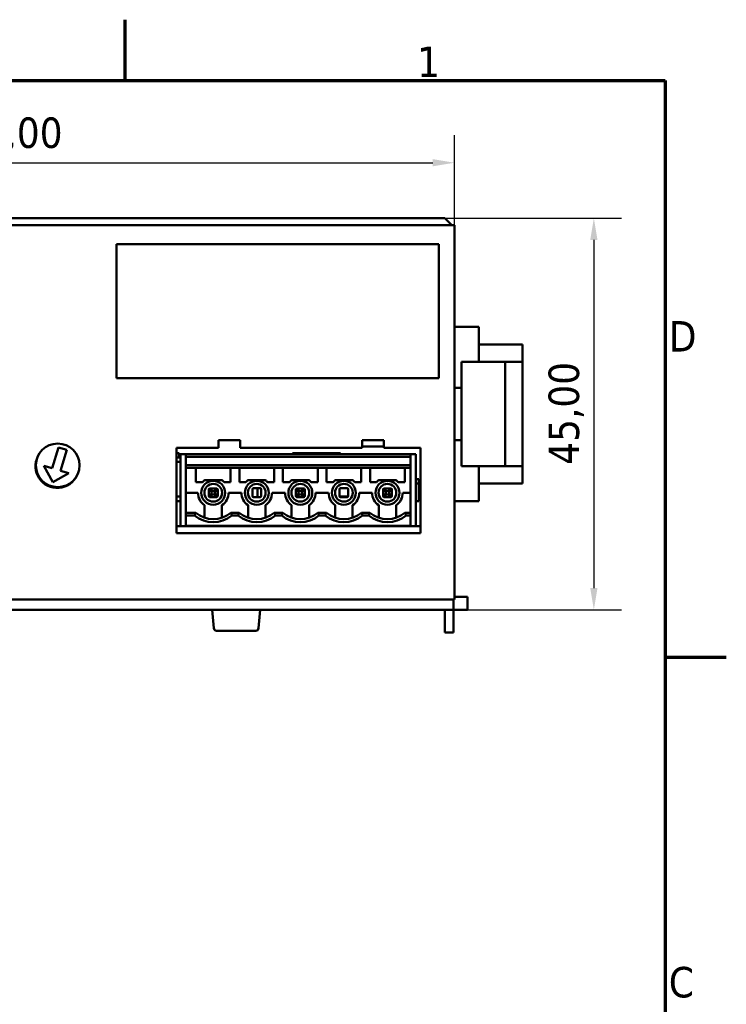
# Model space of a CAD drawing. Header units: millimetres. Extents: x -8 to 1688, y -8 to 1196.
# Tile 12 of 12: x 1352 to 1676, y 731 to 1184. Entities that reach past the tile are written whole.
import ezdxf

# ---------------------------------------------------------------- set-up
doc = ezdxf.new("R2010")
doc.units = ezdxf.units.MM
doc.header["$LTSCALE"] = 4
for name, color, linetype, lineweight in [('Bordo (ISO)', 7, 'Continuous', 70), ('Quota (ISO)', 7, 'Continuous', 25), ('Simbolo (ISO)', 7, 'Continuous', 25), ('Visibile (ISO)', 7, 'Continuous', 50)]:
    doc.layers.add(name, color=color, linetype=linetype, lineweight=lineweight)
doc.styles.add('Testo nota (ISO)', font='tahoma.ttf')
doc.dimstyles.new('Default (ISO)', dxfattribs={"dimscale": 4, "dimtxt": 3.5, "dimasz": 2.5, "dimexe": 3.175, "dimexo": 0, "dimgap": 0.762, "dimtad": 1, "dimrnd": 1e-08, "dimzin": 0, "dimtxsty": 'Testo nota (ISO)', "dimcen": 0.09, "dimdle": 10, "dimclrd": 256, "dimclre": 256, "dimclrt": 256, "dimazin": 0, "dimtfac": 1.001486, "dimtmove": 0, "dimatfit": 3, "dimfxl": 1, "dimtolj": 1, "dimtzin": 0, "dimlwd": -1, "dimlwe": -1, "dimarcsym": 0})

# ---------------------------------------------------------------- blocks, each defined once
blk = doc.blocks.new('Bordi adel')
at = {"layer": 'Bordo (ISO)'}
for p, q in [((350, 289), (350, 296)), ((8, 289), (412, 289)), ((412, 289), (412, 8)), ((412, 222.75), (419, 222.75))]:
    blk.add_line(p, q, dxfattribs=at)
at = {"layer": 'Simbolo (ISO)', "char_height": 3.5, "style": 'Testo nota (ISO)'}
for s, insert, attachment_point in [('1', (384.83, 289.4), 8), ('D', (412.4, 259.62), 4), ('C', (412.4, 185.38), 4)]:
    blk.add_mtext(s, dxfattribs=dict(at, insert=insert, attachment_point=attachment_point))
blk = doc.blocks.new('*D6')
at = {"layer": 'Defpoints', "color": 0, "transparency": 16777216}
for p in [(1551.18, 1118.26), (1131.18, 1089.59), (1551.18, 1089.59)]:
    blk.add_point(p, dxfattribs=at)
at = {"layer": 'Quota (ISO)', "transparency": 16777216}
for p, q in [((1131.18, 1089.59), (1131.18, 1130.96)), ((1551.18, 1089.59), (1551.18, 1130.96)), ((1141.18, 1118.26), (1541.18, 1118.26))]:
    blk.add_line(p, q, dxfattribs=at)
for points in [[(1141.18, 1119.93), (1141.18, 1116.6), (1131.18, 1118.26)], [(1541.18, 1119.93), (1541.18, 1116.6), (1551.18, 1118.26)]]:
    blk.add_solid(points, dxfattribs=at)
at = {"layer": 'Quota (ISO)', "transparency": 16777216, "insert": (1313.44, 1139.07), "char_height": 14, "attachment_point": 1, "style": 'Testo nota (ISO)'}
blk.add_mtext('\\A1;105,00', dxfattribs=at)
blk = doc.blocks.new('*D7')
at = {"layer": 'Defpoints', "color": 0, "transparency": 16777216}
for p in [(1546.78, 1092.79), (1550.78, 912.79), (1615.18, 912.79)]:
    blk.add_point(p, dxfattribs=at)
at = {"layer": 'Quota (ISO)', "transparency": 16777216}
for p, q in [((1546.78, 1092.79), (1627.88, 1092.79)), ((1615.18, 1082.79), (1615.18, 922.79)), ((1550.78, 912.79), (1627.88, 912.79))]:
    blk.add_line(p, q, dxfattribs=at)
for points in [[(1613.52, 1082.79), (1616.85, 1082.79), (1615.18, 1092.79)], [(1613.52, 922.79), (1616.85, 922.79), (1615.18, 912.79)]]:
    blk.add_solid(points, dxfattribs=at)
at = {"layer": 'Quota (ISO)', "transparency": 16777216, "insert": (1594.38, 979.43), "char_height": 14, "attachment_point": 1, "rotation": 90, "style": 'Testo nota (ISO)'}
blk.add_mtext('\\A1;45,00', dxfattribs=at)

msp = doc.modelspace()

# ---------------------------------------------------------------- linework, layer by layer
at = {"layer": 'Visibile (ISO)'}
for p, q in [((1134.785, 1092.786), (1546.785, 1092.786)), ((1546.785, 1092.786), (1549.985, 1089.586)), ((1131.185, 1089.586), (1551.185, 1089.586)), ((1551.185, 1089.586), (1551.185, 917.586)), ((1395.985, 1019.186), (1395.985, 1080.786)), ((1395.985, 1080.786), (1543.985, 1080.786)), ((1543.985, 1080.786), (1543.985, 1019.186)), ((1551.185, 1042.786), (1562.385, 1042.786)), ((1562.385, 1026.786), (1562.385, 1042.786)), ((1562.385, 1034.786), (1582.385, 1034.786)), ((1582.385, 1034.786), (1582.385, 1026.786)), ((1554.385, 1014.786), (1554.385, 1026.786)), ((1554.385, 1026.786), (1562.385, 1026.786)), ((1582.385, 1026.786), (1562.385, 1026.786)), ((1574.385, 1026.786), (1574.385, 978.786)), ((1582.385, 1026.786), (1582.385, 978.786)), ((1543.985, 1019.186), (1395.985, 1019.186)), ((1551.185, 1014.786), (1554.385, 1014.786)), ((1554.385, 1014.786), (1554.385, 990.786)), ((1366.491, 977.838), (1369.34, 987.424)), ((1369.34, 987.424), (1373.174, 986.284)), ((1423.585, 947.986), (1423.585, 987.186)), ((1423.585, 987.186), (1442.785, 987.186)), ((1442.785, 987.186), (1442.785, 990.786)), ((1442.785, 990.786), (1452.785, 990.786)), ((1452.785, 990.786), (1452.785, 987.186)), ((1452.785, 987.186), (1508.785, 987.186)), ((1508.785, 987.186), (1508.785, 990.786)), ((1508.785, 990.786), (1518.785, 990.786)), ((1518.785, 987.786), (1508.785, 987.786)), ((1518.785, 990.786), (1518.785, 987.186)), ((1518.785, 987.186), (1535.585, 987.186)), ((1535.585, 987.186), (1535.585, 947.986)), ((1554.385, 990.786), (1551.185, 990.786)), ((1554.385, 978.786), (1554.385, 990.786)), ((1373.174, 986.284), (1370.325, 976.699)), ((1423.585, 984.786), (1424.785, 984.786)), ((1425.402, 982.786), (1423.585, 982.786)), ((1424.785, 984.786), (1424.785, 982.786)), ((1425.402, 951.186), (1425.402, 984.386)), ((1425.402, 984.386), (1427.802, 984.386)), ((1531.002, 984.386), (1427.802, 984.386)), ((1427.802, 983.099), (1427.802, 984.386)), ((1427.802, 979.272), (1427.802, 983.099)), ((1531.002, 983.099), (1427.802, 983.099)), ((1476.785, 984.386), (1476.785, 984.786)), ((1476.785, 984.786), (1498.785, 984.786)), ((1498.785, 984.786), (1498.785, 984.386)), ((1533.402, 984.386), (1531.002, 984.386)), ((1531.002, 983.099), (1531.002, 984.386)), ((1531.002, 979.272), (1531.002, 983.099)), ((1533.402, 984.386), (1533.402, 951.186)), ((1366.698, 971.517), (1362.656, 978.978)), ((1362.656, 978.978), (1366.491, 977.838)), ((1423.585, 980.786), (1425.402, 980.786)), ((1427.802, 977.986), (1427.802, 979.272)), ((1531.002, 979.272), (1427.802, 979.272)), ((1427.802, 957.386), (1427.802, 977.986)), ((1531.002, 977.986), (1427.802, 977.986)), ((1432.402, 971.386), (1432.402, 977.986)), ((1448.402, 971.386), (1448.402, 977.986)), ((1452.402, 971.386), (1452.402, 977.986)), ((1468.402, 971.386), (1468.402, 977.986)), ((1472.402, 971.386), (1472.402, 977.986)), ((1488.402, 971.386), (1488.402, 977.986)), ((1492.402, 971.386), (1492.402, 977.986)), ((1508.402, 971.386), (1508.402, 977.986)), ((1512.402, 971.386), (1512.402, 977.986)), ((1528.402, 977.986), (1528.402, 971.386)), ((1531.002, 977.986), (1531.002, 979.272)), ((1531.002, 977.986), (1531.002, 957.386)), ((1562.385, 978.786), (1554.385, 978.786)), ((1562.385, 978.786), (1582.385, 978.786)), ((1562.385, 962.786), (1562.385, 978.786)), ((1582.385, 978.786), (1582.385, 970.786)), ((1374.159, 975.559), (1366.698, 971.517)), ((1370.325, 976.699), (1374.159, 975.559)), ((1435.307, 971.386), (1432.402, 971.386)), ((1436.483, 972.386), (1437.943, 972.386)), ((1438.835, 968.554), (1440.012, 967.378)), ((1441.882, 968.586), (1438.922, 968.586)), ((1441.969, 968.554), (1440.793, 967.378)), ((1442.862, 972.386), (1444.321, 972.386)), ((1448.402, 971.386), (1445.497, 971.386)), ((1455.307, 971.386), (1452.402, 971.386)), ((1456.483, 972.386), (1457.943, 972.386)), ((1461.922, 968.626), (1458.882, 968.626)), ((1460.785, 968.626), (1460.785, 964.546)), ((1462.862, 972.386), (1464.321, 972.386)), ((1468.402, 971.386), (1465.497, 971.386)), ((1475.307, 971.386), (1472.402, 971.386)), ((1476.483, 972.386), (1477.943, 972.386)), ((1478.835, 968.554), (1480.012, 967.378)), ((1481.882, 968.586), (1478.922, 968.586)), ((1481.969, 968.554), (1480.793, 967.378)), ((1482.862, 972.386), (1484.321, 972.386)), ((1488.402, 971.386), (1485.497, 971.386)), ((1495.307, 971.386), (1492.402, 971.386)), ((1496.483, 972.386), (1497.943, 972.386)), ((1501.922, 968.626), (1498.882, 968.626)), ((1502.862, 972.386), (1504.321, 972.386)), ((1508.402, 971.386), (1505.497, 971.386)), ((1515.307, 971.386), (1512.402, 971.386)), ((1516.483, 972.386), (1517.943, 972.386)), ((1518.835, 968.554), (1520.012, 967.378)), ((1521.882, 968.586), (1518.922, 968.586)), ((1521.969, 968.554), (1520.793, 967.378)), ((1522.862, 972.386), (1524.321, 972.386)), ((1528.402, 971.386), (1525.497, 971.386)), ((1533.402, 972.786), (1534.785, 972.786)), ((1534.785, 970.786), (1533.402, 970.786)), ((1534.785, 972.786), (1534.785, 962.786)), ((1582.385, 970.786), (1562.385, 970.786)), ((1425.402, 964.786), (1423.585, 964.786)), ((1433.402, 966.586), (1427.802, 966.586)), ((1438.362, 968.106), (1438.362, 965.066)), ((1438.402, 968.145), (1438.402, 968.306)), ((1438.402, 968.145), (1438.402, 968.066)), ((1438.402, 968.066), (1438.402, 965.106)), ((1438.402, 965.026), (1438.402, 965.106)), ((1438.402, 965.026), (1438.402, 964.866)), ((1438.433, 968.152), (1439.61, 966.976)), ((1438.433, 965.019), (1439.61, 966.195)), ((1438.835, 964.617), (1440.012, 965.793)), ((1438.922, 964.586), (1441.882, 964.586)), ((1439.602, 966.283), (1439.602, 966.888)), ((1440.012, 967.378), (1439.61, 966.976)), ((1439.61, 966.195), (1440.012, 965.793)), ((1440.099, 967.386), (1440.705, 967.386)), ((1440.705, 965.786), (1440.099, 965.786)), ((1441.195, 966.976), (1440.793, 967.378)), ((1441.195, 966.195), (1440.793, 965.793)), ((1441.969, 964.617), (1440.793, 965.793)), ((1442.371, 968.152), (1441.195, 966.976)), ((1442.371, 965.019), (1441.195, 966.195)), ((1441.202, 966.888), (1441.202, 966.283)), ((1442.402, 968.145), (1442.402, 968.306)), ((1442.402, 968.145), (1442.402, 968.066)), ((1442.402, 965.106), (1442.402, 968.066)), ((1442.402, 965.026), (1442.402, 965.106)), ((1442.402, 965.026), (1442.402, 964.866)), ((1442.442, 965.066), (1442.442, 968.106)), ((1453.402, 966.586), (1447.402, 966.586)), ((1458.362, 968.106), (1458.362, 965.066)), ((1458.882, 964.546), (1461.922, 964.546)), ((1462.442, 965.066), (1462.442, 968.106)), ((1473.402, 966.586), (1467.402, 966.586)), ((1478.362, 968.106), (1478.362, 965.066)), ((1478.402, 968.145), (1478.402, 968.306)), ((1478.402, 968.145), (1478.402, 968.066)), ((1478.402, 968.066), (1478.402, 965.106)), ((1478.402, 965.026), (1478.402, 965.106)), ((1478.402, 965.026), (1478.402, 964.866)), ((1478.433, 968.152), (1479.61, 966.976)), ((1478.433, 965.019), (1479.61, 966.195)), ((1478.835, 964.617), (1480.012, 965.793)), ((1478.922, 964.586), (1481.882, 964.586)), ((1479.602, 966.283), (1479.602, 966.888)), ((1480.012, 967.378), (1479.61, 966.976)), ((1479.61, 966.195), (1480.012, 965.793)), ((1480.099, 967.386), (1480.705, 967.386)), ((1480.705, 965.786), (1480.099, 965.786)), ((1481.195, 966.976), (1480.793, 967.378)), ((1481.195, 966.195), (1480.793, 965.793)), ((1481.969, 964.617), (1480.793, 965.793)), ((1482.371, 968.152), (1481.195, 966.976)), ((1482.371, 965.019), (1481.195, 966.195)), ((1481.202, 966.888), (1481.202, 966.283)), ((1482.402, 968.145), (1482.402, 968.306)), ((1482.402, 968.145), (1482.402, 968.066)), ((1482.402, 965.106), (1482.402, 968.066)), ((1482.402, 965.026), (1482.402, 965.106)), ((1482.402, 965.026), (1482.402, 964.866)), ((1482.442, 965.066), (1482.442, 968.106)), ((1493.402, 966.586), (1487.402, 966.586)), ((1498.362, 968.106), (1498.362, 965.066)), ((1502.36, 964.786), (1498.444, 964.786)), ((1498.882, 964.546), (1501.922, 964.546)), ((1502.442, 965.066), (1502.442, 968.106)), ((1513.402, 966.586), (1507.402, 966.586)), ((1518.362, 968.106), (1518.362, 965.066)), ((1518.402, 968.145), (1518.402, 968.306)), ((1518.402, 968.145), (1518.402, 968.066)), ((1518.402, 968.066), (1518.402, 965.106)), ((1518.402, 965.026), (1518.402, 965.106)), ((1518.402, 965.026), (1518.402, 964.866)), ((1518.433, 968.152), (1519.61, 966.976)), ((1518.433, 965.019), (1519.61, 966.195)), ((1518.835, 964.617), (1520.012, 965.793)), ((1518.922, 964.586), (1521.882, 964.586)), ((1519.602, 966.283), (1519.602, 966.888)), ((1520.012, 967.378), (1519.61, 966.976)), ((1519.61, 966.195), (1520.012, 965.793)), ((1520.099, 967.386), (1520.705, 967.386)), ((1520.705, 965.786), (1520.099, 965.786)), ((1521.195, 966.976), (1520.793, 967.378)), ((1521.195, 966.195), (1520.793, 965.793)), ((1521.969, 964.617), (1520.793, 965.793)), ((1522.371, 968.152), (1521.195, 966.976)), ((1522.371, 965.019), (1521.195, 966.195)), ((1521.202, 966.888), (1521.202, 966.283)), ((1522.402, 968.145), (1522.402, 968.306)), ((1522.402, 968.145), (1522.402, 968.066)), ((1522.402, 965.106), (1522.402, 968.066)), ((1522.402, 965.026), (1522.402, 965.106)), ((1522.402, 965.026), (1522.402, 964.866)), ((1522.442, 965.066), (1522.442, 968.106)), ((1531.002, 966.586), (1527.402, 966.586)), ((1423.585, 962.786), (1425.402, 962.786)), ((1436.402, 960.841), (1436.402, 955.06)), ((1444.402, 960.841), (1444.402, 955.06)), ((1456.402, 960.841), (1456.402, 955.06)), ((1464.402, 960.841), (1464.402, 955.06)), ((1476.402, 960.841), (1476.402, 955.06)), ((1484.402, 960.841), (1484.402, 955.06)), ((1496.402, 960.841), (1496.402, 955.06)), ((1504.402, 960.841), (1504.402, 955.06)), ((1516.402, 960.841), (1516.402, 955.06)), ((1524.402, 960.841), (1524.402, 955.06)), ((1534.785, 962.786), (1533.402, 962.786)), ((1562.385, 962.786), (1551.185, 962.786)), ((1427.802, 956.099), (1427.802, 957.386)), ((1432.308, 957.386), (1427.802, 957.386)), ((1427.802, 951.386), (1427.802, 956.099)), ((1431.837, 956.099), (1427.802, 956.099)), ((1452.308, 957.386), (1448.496, 957.386)), ((1451.837, 956.099), (1448.968, 956.099)), ((1472.308, 957.386), (1468.496, 957.386)), ((1471.837, 956.099), (1468.968, 956.099)), ((1492.308, 957.386), (1488.496, 957.386)), ((1491.837, 956.099), (1488.968, 956.099)), ((1512.308, 957.386), (1508.496, 957.386)), ((1511.837, 956.099), (1508.968, 956.099)), ((1531.002, 957.386), (1528.496, 957.386)), ((1531.002, 956.099), (1528.968, 956.099)), ((1531.002, 956.099), (1531.002, 957.386)), ((1531.002, 951.386), (1531.002, 956.099)), ((1425.402, 951.186), (1423.585, 951.186)), ((1533.402, 951.186), (1425.402, 951.186)), ((1531.002, 951.386), (1427.802, 951.386)), ((1535.585, 951.186), (1533.402, 951.186)), ((1535.585, 947.986), (1423.585, 947.986)), ((1553.985, 918.786), (1551.185, 918.786)), ((1553.985, 918.786), (1557.185, 918.786)), ((1557.185, 912.786), (1557.185, 918.786)), ((1551.185, 917.586), (1131.185, 917.586)), ((1550.785, 912.786), (1550.785, 917.586)), ((1550.785, 912.786), (1130.785, 912.786)), ((1440.692, 904.281), (1439.948, 912.786)), ((1461.204, 904.281), (1461.948, 912.786)), ((1546.785, 910.386), (1546.785, 912.786)), ((1546.785, 902.386), (1546.785, 910.386)), ((1550.785, 912.786), (1553.985, 912.786)), ((1550.785, 910.386), (1550.785, 912.786)), ((1550.785, 910.386), (1550.785, 902.386)), ((1557.185, 912.786), (1553.985, 912.786)), ((1460.009, 903.186), (1441.888, 903.186)), ((1546.785, 902.386), (1550.785, 902.386))]:
    msp.add_line(p, q, dxfattribs=at)
for centre, radius in [((1368.977, 979.186), 10), ((1440.402, 966.586), 5.5), ((1440.402, 966.586), 4.08), ((1460.402, 966.586), 5.5), ((1460.402, 966.586), 4.08), ((1480.402, 966.586), 5.5), ((1480.402, 966.586), 4.08), ((1500.402, 966.586), 5.5), ((1500.402, 966.586), 4.08), ((1520.402, 966.586), 5.5), ((1520.402, 966.586), 4.08)]:
    msp.add_circle(centre, radius, dxfattribs=at)
for centre, radius, start, end in [((1368.785, 978.786), 10, 152.99375, 335.53812), ((1440.402, 966.586), 7, 124.04773, 136.70819), ((1438.922, 968.066), 0.52, 108.793, 161.20283), ((1438.922, 968.066), 0.52, 89.99988, 108.79328), ((1441.882, 968.066), 0.52, 71.20099, 90.00012), ((1441.882, 968.066), 0.52, 18.793, 71.20283), ((1440.402, 966.586), 7, 43.29181, 55.95227), ((1460.402, 966.586), 7, 124.04773, 136.70819), ((1458.882, 968.106), 0.52, 90, 180), ((1461.922, 968.106), 0.52, 0, 90), ((1460.402, 966.586), 7, 43.29181, 55.95227), ((1480.402, 966.586), 7, 124.04773, 136.70819), ((1478.922, 968.066), 0.52, 108.793, 161.20283), ((1478.922, 968.066), 0.52, 89.99988, 108.79328), ((1481.882, 968.066), 0.52, 71.20099, 90.00012), ((1481.882, 968.066), 0.52, 18.793, 71.20283), ((1480.402, 966.586), 7, 43.29181, 55.95227), ((1500.402, 966.586), 7, 124.04773, 136.70819), ((1498.882, 968.106), 0.52, 90, 180), ((1501.922, 968.106), 0.52, 0, 90), ((1500.402, 966.586), 7, 43.29181, 55.95227), ((1520.402, 966.586), 7, 124.04773, 136.70819), ((1518.922, 968.066), 0.52, 108.793, 161.20283), ((1518.922, 968.066), 0.52, 89.99988, 108.79328), ((1521.882, 968.066), 0.52, 71.20099, 90.00012), ((1521.882, 968.066), 0.52, 18.793, 71.20283), ((1520.402, 966.586), 7, 43.29181, 55.95227), ((1440.402, 966.586), 7, 180, 235.1501), ((1438.882, 968.106), 0.52, 155.33603, 180), ((1438.882, 965.066), 0.52, 180, 204.66397), ((1438.922, 968.066), 0.52, 161.20099, 180.00012), ((1438.922, 965.106), 0.52, 179.99988, 198.79328), ((1438.922, 965.106), 0.52, 198.793, 251.20283), ((1438.922, 965.106), 0.52, 251.20099, 270.00012), ((1441.882, 965.106), 0.52, 269.99988, 288.79328), ((1441.882, 965.106), 0.52, 288.793, 341.20283), ((1441.882, 968.066), 0.52, 359.99988, 18.79328), ((1441.882, 965.106), 0.52, 341.20099, 0.00012), ((1441.922, 968.106), 0.52, 0, 24.66397), ((1441.922, 965.066), 0.52, 335.33603, 0), ((1440.402, 966.586), 7, 304.8499, 0), ((1460.402, 966.586), 7, 180, 235.1501), ((1458.882, 965.066), 0.52, 180, 270), ((1461.922, 965.066), 0.52, 270, 0), ((1460.402, 966.586), 7, 304.8499, 0), ((1480.402, 966.586), 7, 180, 235.1501), ((1478.882, 968.106), 0.52, 155.33603, 180), ((1478.882, 965.066), 0.52, 180, 204.66397), ((1478.922, 968.066), 0.52, 161.20099, 180.00012), ((1478.922, 965.106), 0.52, 179.99988, 198.79328), ((1478.922, 965.106), 0.52, 198.793, 251.20283), ((1478.922, 965.106), 0.52, 251.20099, 270.00012), ((1481.882, 965.106), 0.52, 269.99988, 288.79328), ((1481.882, 965.106), 0.52, 288.793, 341.20283), ((1481.882, 968.066), 0.52, 359.99988, 18.79328), ((1481.882, 965.106), 0.52, 341.20099, 0.00012), ((1481.922, 968.106), 0.52, 0, 24.66397), ((1481.922, 965.066), 0.52, 335.33603, 0), ((1480.402, 966.586), 7, 304.8499, 0), ((1500.402, 966.586), 7, 180, 235.1501), ((1498.882, 965.066), 0.52, 180, 270), ((1501.922, 965.066), 0.52, 270, 0), ((1500.402, 966.586), 7, 304.8499, 0), ((1520.402, 966.586), 7, 180, 235.1501), ((1518.882, 968.106), 0.52, 155.33603, 180), ((1518.882, 965.066), 0.52, 180, 204.66397), ((1518.922, 968.066), 0.52, 161.20099, 180.00012), ((1518.922, 965.106), 0.52, 179.99988, 198.79328), ((1518.922, 965.106), 0.52, 198.793, 251.20283), ((1518.922, 965.106), 0.52, 251.20099, 270.00012), ((1521.882, 965.106), 0.52, 269.99988, 288.79328), ((1521.882, 965.106), 0.52, 288.793, 341.20283), ((1521.882, 968.066), 0.52, 359.99988, 18.79328), ((1521.882, 965.106), 0.52, 341.20099, 0.00012), ((1521.922, 968.106), 0.52, 0, 24.66397), ((1521.922, 965.066), 0.52, 335.33603, 0), ((1520.402, 966.586), 7, 304.8499, 0), ((1440.402, 966.586), 13.54, 230.7572, 309.2428), ((1440.402, 966.586), 12.2, 228.94665, 311.05335), ((1460.402, 966.586), 13.54, 230.7572, 309.2428), ((1460.402, 966.586), 12.2, 228.94665, 311.05335), ((1480.402, 966.586), 13.54, 230.7572, 309.2428), ((1480.402, 966.586), 12.2, 228.94665, 311.05335), ((1500.402, 966.586), 13.54, 230.7572, 309.2428), ((1500.402, 966.586), 12.2, 228.94665, 311.05335), ((1520.402, 966.586), 13.54, 230.7572, 309.2428), ((1520.402, 966.586), 12.2, 228.94665, 311.05335), ((1441.888, 904.386), 1.2, 185, 270), ((1460.009, 904.386), 1.2, 270, 355)]:
    msp.add_arc(centre, radius, start, end, dxfattribs=at)
for centre, major_axis, start_param, end_param in [((1440.217, 966.83), (-0.547, 0.313), 0.3167562, 0.4710331), ((1440.217, 966.341), (-0.547, -0.313), 5.8121522, 5.9664291), ((1440.158, 966.771), (0.313, -0.547), 2.6705596, 2.8248365), ((1440.158, 966.4), (-0.313, -0.547), 0.3167562, 0.4710331), ((1440.647, 966.771), (-0.313, -0.547), 3.4583488, 3.6126258), ((1440.647, 966.4), (0.313, -0.547), 5.8121522, 5.9664291), ((1440.588, 966.83), (-0.547, -0.313), 2.6705596, 2.8248365), ((1440.588, 966.341), (-0.547, 0.313), 3.4583488, 3.6126257), ((1480.217, 966.83), (-0.547, 0.313), 0.3167562, 0.4710331), ((1480.217, 966.341), (-0.547, -0.313), 5.8121522, 5.9664291), ((1480.158, 966.771), (0.313, -0.547), 2.6705596, 2.8248365), ((1480.158, 966.4), (-0.313, -0.547), 0.3167562, 0.4710331), ((1480.647, 966.771), (-0.313, -0.547), 3.4583488, 3.6126258), ((1480.647, 966.4), (0.313, -0.547), 5.8121522, 5.9664291), ((1480.588, 966.83), (-0.547, -0.313), 2.6705596, 2.8248365), ((1480.588, 966.341), (-0.547, 0.313), 3.4583488, 3.6126257), ((1520.217, 966.83), (-0.547, 0.313), 0.3167562, 0.4710331), ((1520.217, 966.341), (-0.547, -0.313), 5.8121522, 5.9664291), ((1520.158, 966.771), (0.313, -0.547), 2.6705596, 2.8248365), ((1520.158, 966.4), (-0.313, -0.547), 0.3167562, 0.4710331), ((1520.647, 966.771), (-0.313, -0.547), 3.4583488, 3.6126258), ((1520.647, 966.4), (0.313, -0.547), 5.8121522, 5.9664291), ((1520.588, 966.83), (-0.547, -0.313), 2.6705596, 2.8248365), ((1520.588, 966.341), (-0.547, 0.313), 3.4583488, 3.6126257)]:
    msp.add_ellipse(centre, major_axis=major_axis, ratio=0.8893808, start_param=start_param, end_param=end_param, dxfattribs=at)
for points, knots in [([(1440.402, 972.386), (1439.879, 972.386), (1439.255, 972.386), (1438.487, 972.386), (1438.191, 972.386), (1437.943, 972.386)], [-0.209944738, -0.209944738, -0.209944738, -0.209944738, -0.170677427, -0.170677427, -0.152074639, -0.152074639, -0.152074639, -0.152074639]), ([(1438.835, 968.554), (1438.828, 968.562), (1438.817, 968.566), (1438.79, 968.567), (1438.773, 968.564), (1438.755, 968.558)], [-0.0041295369, -0.0041295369, -0.0041295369, -0.0041295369, -0.0020848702, -0.0020848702, -0.0000029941, -0.0000029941, -0.0000029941, -0.0000029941]), ([(1442.862, 972.386), (1442.614, 972.386), (1442.317, 972.386), (1441.549, 972.386), (1440.926, 972.386), (1440.402, 972.386)], [-0.267814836, -0.267814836, -0.267814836, -0.267814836, -0.249212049, -0.249212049, -0.209944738, -0.209944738, -0.209944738, -0.209944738]), ([(1442.05, 968.558), (1442.027, 968.566), (1442.012, 968.567), (1441.99, 968.566), (1441.978, 968.563), (1441.969, 968.554)], [-0.0045488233, -0.0045488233, -0.0045488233, -0.0045488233, -0.0023360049, -0.0023360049, -0.0000010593, -0.0000010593, -0.0000010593, -0.0000010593]), ([(1460.402, 972.386), (1459.879, 972.386), (1459.255, 972.386), (1458.487, 972.386), (1458.191, 972.386), (1457.943, 972.386)], [-0.209479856, -0.209479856, -0.209479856, -0.209479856, -0.170212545, -0.170212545, -0.151609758, -0.151609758, -0.151609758, -0.151609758]), ([(1462.862, 972.386), (1462.614, 972.386), (1462.317, 972.386), (1461.549, 972.386), (1460.926, 972.386), (1460.402, 972.386)], [-0.267349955, -0.267349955, -0.267349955, -0.267349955, -0.248747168, -0.248747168, -0.209479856, -0.209479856, -0.209479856, -0.209479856]), ([(1480.402, 972.386), (1479.879, 972.386), (1479.255, 972.386), (1478.487, 972.386), (1478.191, 972.386), (1477.943, 972.386)], [-0.209479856, -0.209479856, -0.209479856, -0.209479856, -0.170212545, -0.170212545, -0.151609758, -0.151609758, -0.151609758, -0.151609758]), ([(1478.835, 968.554), (1478.828, 968.562), (1478.817, 968.566), (1478.79, 968.567), (1478.773, 968.564), (1478.755, 968.558)], [-0.0041295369, -0.0041295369, -0.0041295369, -0.0041295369, -0.0020848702, -0.0020848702, -0.0000029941, -0.0000029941, -0.0000029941, -0.0000029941]), ([(1482.862, 972.386), (1482.614, 972.386), (1482.317, 972.386), (1481.549, 972.386), (1480.926, 972.386), (1480.402, 972.386)], [-0.267349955, -0.267349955, -0.267349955, -0.267349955, -0.248747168, -0.248747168, -0.209479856, -0.209479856, -0.209479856, -0.209479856]), ([(1482.05, 968.558), (1482.027, 968.566), (1482.012, 968.567), (1481.99, 968.566), (1481.978, 968.563), (1481.969, 968.554)], [-0.0045488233, -0.0045488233, -0.0045488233, -0.0045488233, -0.0023360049, -0.0023360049, -0.0000010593, -0.0000010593, -0.0000010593, -0.0000010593]), ([(1500.402, 972.386), (1499.879, 972.386), (1499.255, 972.386), (1498.487, 972.386), (1498.191, 972.386), (1497.943, 972.386)], [-0.209479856, -0.209479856, -0.209479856, -0.209479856, -0.170212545, -0.170212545, -0.151609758, -0.151609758, -0.151609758, -0.151609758]), ([(1502.862, 972.386), (1502.614, 972.386), (1502.317, 972.386), (1501.549, 972.386), (1500.926, 972.386), (1500.402, 972.386)], [-0.267349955, -0.267349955, -0.267349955, -0.267349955, -0.248747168, -0.248747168, -0.209479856, -0.209479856, -0.209479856, -0.209479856]), ([(1520.402, 972.386), (1519.879, 972.386), (1519.255, 972.386), (1518.487, 972.386), (1518.191, 972.386), (1517.943, 972.386)], [-0.209479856, -0.209479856, -0.209479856, -0.209479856, -0.170212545, -0.170212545, -0.151609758, -0.151609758, -0.151609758, -0.151609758]), ([(1518.835, 968.554), (1518.828, 968.562), (1518.817, 968.566), (1518.79, 968.567), (1518.773, 968.564), (1518.755, 968.558)], [-0.0041295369, -0.0041295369, -0.0041295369, -0.0041295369, -0.0020848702, -0.0020848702, -0.0000029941, -0.0000029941, -0.0000029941, -0.0000029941]), ([(1522.862, 972.386), (1522.614, 972.386), (1522.317, 972.386), (1521.549, 972.386), (1520.926, 972.386), (1520.402, 972.386)], [-0.267349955, -0.267349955, -0.267349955, -0.267349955, -0.248747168, -0.248747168, -0.209479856, -0.209479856, -0.209479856, -0.209479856]), ([(1522.05, 968.558), (1522.027, 968.566), (1522.012, 968.567), (1521.99, 968.566), (1521.978, 968.563), (1521.969, 968.554)], [-0.0045488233, -0.0045488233, -0.0045488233, -0.0045488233, -0.0023360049, -0.0023360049, -0.0000010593, -0.0000010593, -0.0000010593, -0.0000010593]), ([(1438.43, 968.233), (1438.422, 968.211), (1438.421, 968.195), (1438.422, 968.173), (1438.425, 968.161), (1438.433, 968.152)], [-0.0045488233, -0.0045488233, -0.0045488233, -0.0045488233, -0.0023360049, -0.0023360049, -0.0000010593, -0.0000010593, -0.0000010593, -0.0000010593]), ([(1438.433, 965.019), (1438.426, 965.011), (1438.422, 965.001), (1438.421, 964.973), (1438.424, 964.956), (1438.43, 964.938)], [-0.0041295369, -0.0041295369, -0.0041295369, -0.0041295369, -0.0020848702, -0.0020848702, -0.0000029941, -0.0000029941, -0.0000029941, -0.0000029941]), ([(1438.755, 964.613), (1438.777, 964.606), (1438.793, 964.604), (1438.814, 964.605), (1438.827, 964.608), (1438.835, 964.617)], [-0.0045488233, -0.0045488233, -0.0045488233, -0.0045488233, -0.0023360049, -0.0023360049, -0.0000010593, -0.0000010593, -0.0000010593, -0.0000010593]), ([(1441.969, 964.617), (1441.976, 964.609), (1441.987, 964.605), (1442.015, 964.604), (1442.031, 964.607), (1442.05, 964.613)], [0.0000011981, 0.0000011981, 0.0000011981, 0.0000011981, 0.0020076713, 0.0020076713, 0.0040506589, 0.0040506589, 0.0040506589, 0.0040506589]), ([(1442.371, 968.152), (1442.379, 968.16), (1442.383, 968.171), (1442.384, 968.198), (1442.381, 968.215), (1442.374, 968.233)], [-0.0041295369, -0.0041295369, -0.0041295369, -0.0041295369, -0.0020848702, -0.0020848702, -0.0000029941, -0.0000029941, -0.0000029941, -0.0000029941]), ([(1442.374, 964.938), (1442.382, 964.961), (1442.384, 964.976), (1442.383, 964.998), (1442.38, 965.01), (1442.371, 965.019)], [0.0000047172, 0.0000047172, 0.0000047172, 0.0000047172, 0.0025631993, 0.0025631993, 0.0052628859, 0.0052628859, 0.0052628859, 0.0052628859]), ([(1478.43, 968.233), (1478.422, 968.211), (1478.421, 968.195), (1478.422, 968.173), (1478.425, 968.161), (1478.433, 968.152)], [-0.0045488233, -0.0045488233, -0.0045488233, -0.0045488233, -0.0023360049, -0.0023360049, -0.0000010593, -0.0000010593, -0.0000010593, -0.0000010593]), ([(1478.433, 965.019), (1478.426, 965.011), (1478.422, 965.001), (1478.421, 964.973), (1478.424, 964.956), (1478.43, 964.938)], [-0.0041295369, -0.0041295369, -0.0041295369, -0.0041295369, -0.0020848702, -0.0020848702, -0.0000029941, -0.0000029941, -0.0000029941, -0.0000029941]), ([(1478.755, 964.613), (1478.777, 964.606), (1478.793, 964.604), (1478.814, 964.605), (1478.827, 964.608), (1478.835, 964.617)], [-0.0045488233, -0.0045488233, -0.0045488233, -0.0045488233, -0.0023360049, -0.0023360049, -0.0000010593, -0.0000010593, -0.0000010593, -0.0000010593]), ([(1481.969, 964.617), (1481.976, 964.609), (1481.987, 964.605), (1482.015, 964.604), (1482.031, 964.607), (1482.05, 964.613)], [0.0000011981, 0.0000011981, 0.0000011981, 0.0000011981, 0.0020076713, 0.0020076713, 0.0040506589, 0.0040506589, 0.0040506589, 0.0040506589]), ([(1482.371, 968.152), (1482.379, 968.16), (1482.383, 968.171), (1482.384, 968.198), (1482.381, 968.215), (1482.374, 968.233)], [-0.0041295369, -0.0041295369, -0.0041295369, -0.0041295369, -0.0020848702, -0.0020848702, -0.0000029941, -0.0000029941, -0.0000029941, -0.0000029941]), ([(1482.374, 964.938), (1482.382, 964.961), (1482.384, 964.976), (1482.383, 964.998), (1482.38, 965.01), (1482.371, 965.019)], [0.0000047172, 0.0000047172, 0.0000047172, 0.0000047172, 0.0025631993, 0.0025631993, 0.0052628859, 0.0052628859, 0.0052628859, 0.0052628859]), ([(1518.43, 968.233), (1518.422, 968.211), (1518.421, 968.195), (1518.422, 968.173), (1518.425, 968.161), (1518.433, 968.152)], [-0.0045488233, -0.0045488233, -0.0045488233, -0.0045488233, -0.0023360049, -0.0023360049, -0.0000010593, -0.0000010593, -0.0000010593, -0.0000010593]), ([(1518.433, 965.019), (1518.426, 965.011), (1518.422, 965.001), (1518.421, 964.973), (1518.424, 964.956), (1518.43, 964.938)], [-0.0041295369, -0.0041295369, -0.0041295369, -0.0041295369, -0.0020848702, -0.0020848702, -0.0000029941, -0.0000029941, -0.0000029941, -0.0000029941]), ([(1518.755, 964.613), (1518.777, 964.606), (1518.793, 964.604), (1518.814, 964.605), (1518.827, 964.608), (1518.835, 964.617)], [-0.0045488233, -0.0045488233, -0.0045488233, -0.0045488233, -0.0023360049, -0.0023360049, -0.0000010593, -0.0000010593, -0.0000010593, -0.0000010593]), ([(1521.969, 964.617), (1521.976, 964.609), (1521.987, 964.605), (1522.015, 964.604), (1522.031, 964.607), (1522.05, 964.613)], [0.0000011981, 0.0000011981, 0.0000011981, 0.0000011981, 0.0020076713, 0.0020076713, 0.0040506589, 0.0040506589, 0.0040506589, 0.0040506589]), ([(1522.371, 968.152), (1522.379, 968.16), (1522.383, 968.171), (1522.384, 968.198), (1522.381, 968.215), (1522.374, 968.233)], [-0.0041295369, -0.0041295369, -0.0041295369, -0.0041295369, -0.0020848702, -0.0020848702, -0.0000029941, -0.0000029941, -0.0000029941, -0.0000029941]), ([(1522.374, 964.938), (1522.382, 964.961), (1522.384, 964.976), (1522.383, 964.998), (1522.38, 965.01), (1522.371, 965.019)], [0.0000047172, 0.0000047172, 0.0000047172, 0.0000047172, 0.0025631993, 0.0025631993, 0.0052628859, 0.0052628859, 0.0052628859, 0.0052628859])]:
    msp.add_open_spline(points, degree=3, knots=knots, dxfattribs=at)
for points, degree in [([(1431.837, 956.099), (1432.073, 956.761), (1432.308, 957.386)], 2), ([(1432.308, 957.386), (1432.317, 957.386), (1432.335, 957.386), (1432.363, 957.386), (1432.381, 957.386), (1432.39, 957.386)], 3), ([(1448.496, 957.386), (1448.487, 957.386), (1448.469, 957.386), (1448.442, 957.386), (1448.424, 957.386), (1448.415, 957.386)], 3), ([(1448.968, 956.099), (1448.732, 956.761), (1448.496, 957.386)], 2), ([(1451.837, 956.099), (1452.073, 956.761), (1452.308, 957.386)], 2), ([(1452.308, 957.386), (1452.317, 957.386), (1452.335, 957.386), (1452.363, 957.386), (1452.381, 957.386), (1452.39, 957.386)], 3), ([(1468.496, 957.386), (1468.487, 957.386), (1468.469, 957.386), (1468.442, 957.386), (1468.424, 957.386), (1468.415, 957.386)], 3), ([(1468.968, 956.099), (1468.732, 956.761), (1468.496, 957.386)], 2), ([(1471.837, 956.099), (1472.073, 956.761), (1472.308, 957.386)], 2), ([(1472.308, 957.386), (1472.317, 957.386), (1472.335, 957.386), (1472.363, 957.386), (1472.381, 957.386), (1472.39, 957.386)], 3), ([(1488.496, 957.386), (1488.487, 957.386), (1488.469, 957.386), (1488.442, 957.386), (1488.424, 957.386), (1488.415, 957.386)], 3), ([(1488.968, 956.099), (1488.732, 956.761), (1488.496, 957.386)], 2), ([(1491.837, 956.099), (1492.073, 956.761), (1492.308, 957.386)], 2), ([(1492.308, 957.386), (1492.317, 957.386), (1492.335, 957.386), (1492.363, 957.386), (1492.381, 957.386), (1492.39, 957.386)], 3), ([(1508.496, 957.386), (1508.487, 957.386), (1508.469, 957.386), (1508.442, 957.386), (1508.424, 957.386), (1508.415, 957.386)], 3), ([(1508.968, 956.099), (1508.732, 956.761), (1508.496, 957.386)], 2), ([(1511.837, 956.099), (1512.073, 956.761), (1512.308, 957.386)], 2), ([(1512.308, 957.386), (1512.317, 957.386), (1512.335, 957.386), (1512.363, 957.386), (1512.381, 957.386), (1512.39, 957.386)], 3), ([(1528.496, 957.386), (1528.487, 957.386), (1528.469, 957.386), (1528.442, 957.386), (1528.424, 957.386), (1528.415, 957.386)], 3), ([(1528.968, 956.099), (1528.732, 956.761), (1528.496, 957.386)], 2)]:
    msp.add_open_spline(points, degree=degree, dxfattribs=at)

# ---------------------------------------------------------------- block references
at = {"xscale": 4, "yscale": 4, "zscale": 4}
msp.add_blockref('Bordi adel', (0, 0), dxfattribs=at)

# ---------------------------------------------------------------- dimensions: what is measured, and where the dimension line sits
at = {"layer": 'Quota (ISO)'}
dim = msp.add_linear_dim(base=(1551.185, 1118.262), p1=(1131.185, 1089.586), p2=(1551.185, 1089.586), dimstyle='Default (ISO)', override={"dimdec": 2, "dimlfac": 0.25, "dimtp": 0, "dimtm": 0, "dimtdec": 2, "dimtofl": 0, "dimatfit": 1}, dxfattribs=at)
dim.commit()
dim.dimension.update_dxf_attribs({"geometry": '*D6', "text_midpoint": (1341.185, 1118.262), "dimtype": 160})
dim = msp.add_linear_dim(base=(1615.185, 912.786), p1=(1546.785, 1092.786), p2=(1550.785, 912.786), angle=270, dimstyle='Default (ISO)', override={"dimdec": 2, "dimlfac": 0.25, "dimtp": 0, "dimtm": 0, "dimtdec": 2, "dimtofl": 0, "dimatfit": 1}, dxfattribs=at)
dim.commit()
dim.dimension.update_dxf_attribs({"geometry": '*D7', "text_midpoint": (1615.185, 1002.786), "dimtype": 160})

doc.saveas('drawing.dxf')
